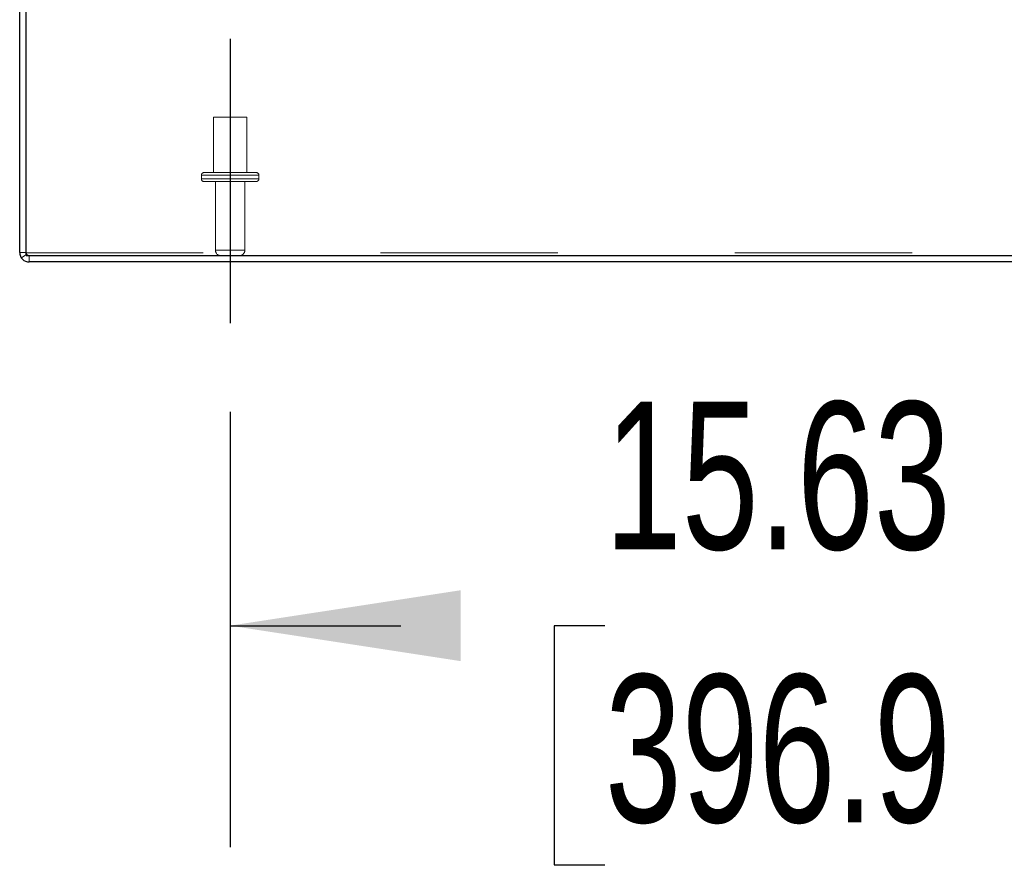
# Model space of a CAD drawing. Header units: inches. Extents: x 0.2 to 10.8, y 0.2 to 8.2.
# Tile 3 of 164: x 2.672 to 3.227, y 1.237 to 1.716. Entities that reach past the tile are written whole.
import ezdxf

# ---------------------------------------------------------------- set-up
doc = ezdxf.new("R2010")
doc.units = ezdxf.units.IN
doc.header["$MEASUREMENT"] = 0
doc.linetypes.add('CENTERX2', pattern=[0.8, 0.5, -0.1, 0.1, -0.1])
doc.linetypes.add('HIDDEN', pattern=[0.075, 0.05, -0.025])
doc.layers.add('CENTER', color=40, linetype='CENTERX2')
doc.layers.add('DIMENSIONS', color=140, linetype='Continuous')
doc.styles.add('SLDTEXTSTYLE0', font='TXT', dxfattribs={"width": 0.7})
doc.dimstyles.new('SLDDIMSTYLE0', dxfattribs={"dimtxt": 0.084961, "dimasz": 0.13, "dimexe": 0, "dimexo": 0.0625, "dimgap": 0.02124, "dimtad": 0, "dimtih": 1, "dimtoh": 1, "dimlfac": 20, "dimrnd": 1e-09, "dimzin": 12, "dimdsep": 46, "dimtxsty": 'SLDTEXTSTYLE0', "dimsah": 1, "dimcen": 0.09, "dimadec": 0, "dimazin": 3, "dimtfac": 1, "dimtofl": 0, "dimtmove": 0, "dimatfit": 3, "dimfxl": 0, "dimfrac": 2, "dimtolj": 1, "dimtzin": 12, "dimarcsym": 0})

# ---------------------------------------------------------------- blocks, each defined once
blk = doc.blocks.new('_D_22')
at = {"layer": 'DIMENSIONS'}
for p, q in [((2.79045, 1.49453), (2.79045, 1.24878)), ((3.5717, 1.49453), (3.5717, 1.24878)), ((2.79045, 1.37378), (2.88679, 1.37378)), ((3.00191, 1.37378), (2.97338, 1.37378)), ((2.97338, 1.37378), (2.97338, 1.23875)), ((3.32506, 1.37378), (3.35359, 1.37378)), ((3.35359, 1.37378), (3.35359, 1.23875)), ((3.5717, 1.37378), (3.44019, 1.37378)), ((2.97338, 1.23875), (3.00191, 1.23875)), ((3.35359, 1.23875), (3.32506, 1.23875))]:
    blk.add_line(p, q, dxfattribs=at)
for points in [[(2.79045, 1.37378), (2.92045, 1.35378), (2.92045, 1.39378)], [(3.5717, 1.37378), (3.4417, 1.39378), (3.4417, 1.35378)]]:
    blk.add_solid(points, dxfattribs=at)
at = {"layer": 'DIMENSIONS', "char_height": 0.083333, "attachment_point": 1, "style": 'SLDTEXTSTYLE0'}
for s, insert in [('15.63', (3.00191, 1.50022)), ('396.9', (3.00191, 1.34617))]:
    blk.add_mtext(s, dxfattribs=dict(at, insert=insert))

msp = doc.modelspace()

# ---------------------------------------------------------------- linework, layer by layer
at = {"color": 7, "linetype": 'Continuous', "lineweight": 25}
for p, q in [((2.6717026, 1.5845008), (2.6717026, 2.1622553)), ((2.6753026, 1.5827008), (2.6753026, 2.1622572)), ((2.6753026, 1.5827008), (4.4681026, 1.5827008)), ((4.4681026, 1.5791008), (2.6771026, 1.5791008))]:
    msp.add_line(p, q, dxfattribs=at)
at = {"color": 7, "linetype": 'HIDDEN', "lineweight": 18}
for p, q in [((2.7998276, 1.6608008), (2.7810776, 1.6608008)), ((2.7810776, 1.6608008), (2.7810776, 1.6295508)), ((2.7998276, 1.6295508), (2.7998276, 1.6608008)), ((2.8067026, 1.6280508), (2.7742026, 1.6280508)), ((2.8067026, 1.6280508), (2.7742026, 1.6280508)), ((2.8067026, 1.6280508), (2.7742026, 1.6280508)), ((2.7742026, 1.6280508), (2.7742026, 1.6260508)), ((2.8052026, 1.6295508), (2.7757026, 1.6295508)), ((2.8067026, 1.6260508), (2.8067026, 1.6280508)), ((2.8067026, 1.6260508), (2.7742026, 1.6260508)), ((2.8067026, 1.6260508), (2.7742026, 1.6260508)), ((2.8067026, 1.6260508), (2.7742026, 1.6260508)), ((2.8052026, 1.6245508), (2.7757026, 1.6245508)), ((2.7821526, 1.6245508), (2.7821526, 1.5857008)), ((2.7987526, 1.5857008), (2.7987526, 1.6245508)), ((2.6753026, 1.5845008), (2.6717026, 1.5845008)), ((2.6756388, 1.5834533), (2.6727112, 1.5813583)), ((2.6753026, 1.5842223), (4.4681026, 1.5842223)), ((2.7987526, 1.5857008), (2.7822453, 1.5857008)), ((2.7987526, 1.5857008), (2.7822453, 1.5857008)), ((2.7987526, 1.5857008), (2.7822453, 1.5857008)), ((2.6771026, 1.5827008), (2.6771026, 1.5791008))]:
    msp.add_line(p, q, dxfattribs=at)
for centre, radius, start, end in [((2.7757026, 1.6280508), 0.0015, 90, 180), ((2.8052026, 1.6280508), 0.0015, 0, 90), ((2.7757026, 1.6260508), 0.0015, 180, 270), ((2.8052026, 1.6260508), 0.0015, 270, 0), ((2.6771026, 1.5845008), 0.0018, 180, 270), ((2.7851526, 1.5857008), 0.003, 180, 270), ((2.7957526, 1.5857008), 0.003, 270, 0)]:
    msp.add_arc(centre, radius, start, end, dxfattribs=at)
at = {"color": 7, "linetype": 'Continuous', "lineweight": 25}
msp.add_arc((2.6771026, 1.5845008), 0.0054, 180, 270, dxfattribs=at)
at = {"layer": 'CENTER'}
msp.add_line((2.7904526, 1.7051046), (2.7904526, 1.5445281), dxfattribs=at)

# ---------------------------------------------------------------- dimensions: what is measured, and where the dimension line sits
at = {"layer": 'DIMENSIONS'}
dim = msp.add_linear_dim(base=(3.5717026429, 1.3737819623), p1=(2.7904526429, 1.5445281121), p2=(3.5717026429, 1.5445281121), dimstyle='SLDDIMSTYLE0', dxfattribs=at)
dim.commit()
dim.dimension.update_dxf_attribs({"geometry": '_D_22', "text_midpoint": (3.1634870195, 1.3737819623), "dimtype": 160})

doc.saveas('drawing.dxf')
